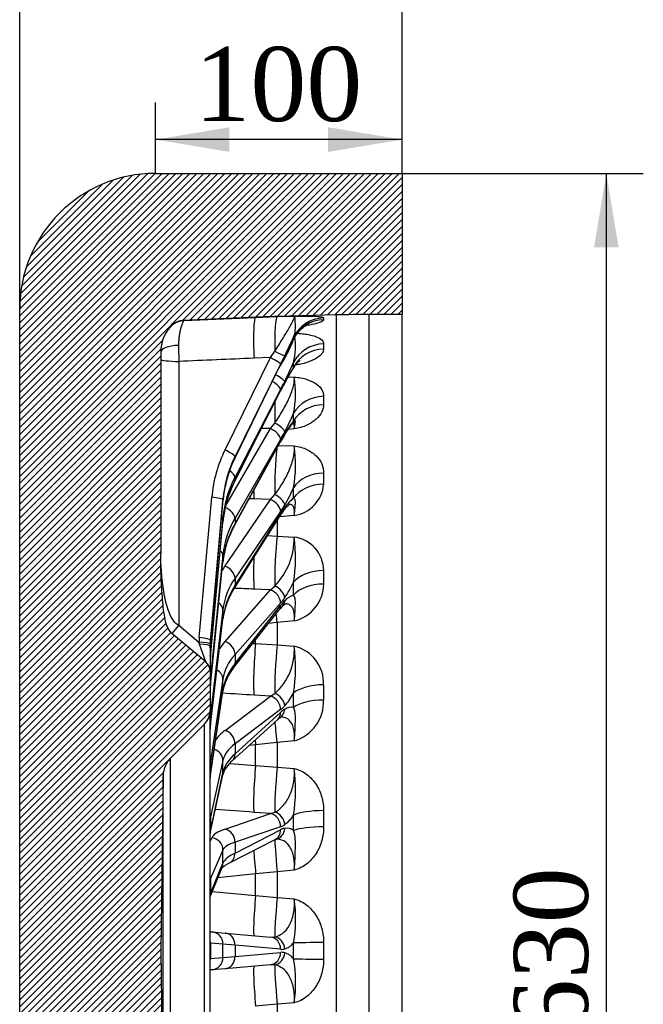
# Model space of a CAD drawing. Header units: millimetres. Extents: x 0 to 2970, y 0 to 2100.
# Tile 3 of 24: x 642 to 895, y 1339 to 1738. Entities that reach past the tile are written whole.
import ezdxf
from ezdxf.enums import TextEntityAlignment as Align

# ---------------------------------------------------------------- set-up
doc = ezdxf.new("R2010")
doc.units = ezdxf.units.MM
doc.header["$LTSCALE"] = 10
doc.layers.add('CAP630C', color=7, linetype='Continuous')
doc.layers.add('Default', color=7, linetype='Continuous')
doc.styles.add('SEACAD_Times_New_Roman', font='times.ttf')
doc.dimstyles.new('ANSImm', dxfattribs={"dimtxt": 30, "dimasz": 30, "dimexe": 15, "dimexo": 0, "dimgap": 7.5, "dimtad": 1, "dimdsep": 46, "dimtxsty": 'SEACAD_Times_New_Roman', "dimblk1": '_SE_FILLED', "dimblk2": '_SE_FILLED', "dimsah": 1, "dimcen": 15, "dimazin": 0, "dimtfac": 0.85, "dimtdec": 3, "dimtofl": 0, "dimtmove": 0, "dimatfit": 3, "dimfxl": 1, "dimarcsym": 0})

# ---------------------------------------------------------------- blocks, each defined once
blk = doc.blocks.new('SE6')
at = {"layer": 'CAP630C', "linetype": 'Continuous'}
h = blk.add_hatch(dxfattribs=at)
h.set_pattern_fill('LINE', scale=0.629921, angle=45, style=0)
edge = h.paths.add_edge_path()
edge.add_line((737.5, 1617.06), (746.22, 1617.36))
edge.add_line((746.22, 1617.36), (770.32, 1617.99))
edge.add_line((770.32, 1617.99), (783.41, 1618.16))
edge.add_line((783.41, 1618.16), (796.86, 1618.16))
edge.add_line((796.86, 1618.16), (796.86, 1675.36))
edge.add_line((796.86, 1675.36), (696.86, 1675.36))
edge.add_arc((696.86, 1620.36), 55, 90, 180)
edge.add_line((641.86, 1620.36), (641.86, 1100.36))
edge.add_arc((696.86, 1100.36), 55, 180, 270)
edge.add_line((696.86, 1045.36), (796.86, 1045.36))
edge.add_line((796.86, 1045.36), (796.86, 1102.56))
edge.add_line((796.86, 1102.56), (783.41, 1102.56))
edge.add_line((783.41, 1102.56), (770.32, 1102.73))
edge.add_line((770.32, 1102.73), (746.22, 1103.36))
edge.add_line((746.22, 1103.36), (737.5, 1103.67))
edge.add_line((737.5, 1103.67), (708.46, 1104.94))
edge.add_spline(control_points=[(708.46, 1104.94), (705.07, 1105.09), (702.82, 1107.63)], knot_values=[0, 0, 0, 1, 1, 1], weights=[1, 0.920305, 1], degree=2, periodic=0)
edge.add_arc((714.06, 1117.56), 15, 180, 221.4416, ccw=False)
edge.add_line((699.06, 1117.56), (699.06, 1199.35))
edge.add_spline(control_points=[(699.06, 1199.35), (699.06, 1202.11), (699.1, 1204.88), (699.27, 1210.4), (699.4, 1213.16), (699.7, 1217.29), (699.81, 1218.67), (700.09, 1221.41), (700.26, 1222.77), (700.59, 1224.81), (700.71, 1225.49), (701, 1226.84), (701.16, 1227.52), (701.48, 1228.52), (701.6, 1228.85), (701.88, 1229.51), (702.04, 1229.83), (702.4, 1230.44), (702.6, 1230.73), (703.06, 1231.28), (703.31, 1231.54), (703.59, 1231.77)], knot_values=[0, 0, 0, 0, 0.25, 0.25, 0.5, 0.5, 0.625, 0.625, 0.75, 0.75, 0.8125, 0.8125, 0.875, 0.875, 0.90625, 0.90625, 0.9375, 0.9375, 0.96875, 0.96875, 1, 1, 1, 1], degree=3, periodic=0)
edge.add_line((703.59, 1231.77), (717.27, 1243.22))
edge.add_arc((714.06, 1247.06), 5, 309.9288, 360)
edge.add_line((719.06, 1247.06), (719.06, 1262.86))
edge.add_arc((711.06, 1262.86), 8, 0, 44.6817)
edge.add_line((716.75, 1268.49), (702.9, 1282.5))
edge.add_arc((710.01, 1289.53), 10, 180.7639, 224.6817, ccw=False)
edge.add_line((700.01, 1289.39), (699.06, 1360.36))
edge.add_line((699.06, 1360.36), (700.01, 1431.33))
edge.add_arc((710.01, 1431.2), 10, 135.3183, 179.2361, ccw=False)
edge.add_line((702.9, 1438.23), (716.75, 1452.24))
edge.add_arc((711.06, 1457.86), 8, 315.3183, 360)
edge.add_line((719.06, 1457.86), (719.06, 1473.67))
edge.add_arc((714.06, 1473.67), 5, 0, 50.0712)
edge.add_line((717.27, 1477.5), (703.59, 1488.95))
edge.add_spline(control_points=[(703.59, 1488.95), (703.05, 1489.41), (702.61, 1489.94), (702.07, 1490.84), (701.91, 1491.16), (701.64, 1491.8), (701.52, 1492.12), (701.19, 1493.11), (701.02, 1493.78), (700.73, 1495.14), (700.6, 1495.82), (700.27, 1497.88), (700.1, 1499.25), (699.82, 1502.01), (699.7, 1503.39), (699.4, 1507.53), (699.27, 1510.29), (699.1, 1515.83), (699.06, 1518.61), (699.06, 1521.38)], knot_values=[0, 0, 0, 0, 0.0625, 0.0625, 0.09375, 0.09375, 0.125, 0.125, 0.1875, 0.1875, 0.25, 0.25, 0.375, 0.375, 0.5, 0.5, 0.75, 0.75, 1, 1, 1, 1], degree=3, periodic=0)
edge.add_line((699.06, 1521.38), (699.06, 1603.16))
edge.add_arc((714.06, 1603.16), 15, 138.5584, 180, ccw=False)
edge.add_spline(control_points=[(702.82, 1613.09), (705.07, 1615.64), (708.46, 1615.79)], knot_values=[0, 0, 0, 1, 1, 1], weights=[1, 0.920305, 1], degree=2, periodic=0)
edge.add_line((708.46, 1615.79), (737.5, 1617.06))
at = {"layer": 'CAP630C', "color": 7, "linetype": 'Continuous'}
for p, q in [((696.86, 1675.36), (796.86, 1675.36)), ((796.86, 1675.36), (796.86, 1618.16)), ((641.86, 1100.36), (641.86, 1620.36)), ((737.5, 1617.06), (708.46, 1615.79)), ((708.46, 1615.78), (737.5, 1617.02)), ((708.46, 1615.79), (708.46, 1615.78)), ((737.5, 1617.02), (746.22, 1617.31)), ((737.5, 1617.02), (737.5, 1617.06)), ((770.32, 1617.99), (746.22, 1617.36)), ((746.22, 1617.31), (753.14, 1617.47)), ((746.22, 1617.36), (746.22, 1617.31)), ((765.07, 1616.77), (765.07, 1616.07)), ((770.32, 1102.73), (770.32, 1617.99)), ((783.41, 1618.16), (783.41, 1102.56)), ((796.86, 1618.16), (783.41, 1618.16)), ((796.86, 1102.56), (796.86, 1618.16)), ((702.82, 1613.09), (702.82, 1613.09)), ((765.07, 1606.28), (765.07, 1604.19)), ((699.06, 1603.16), (699.06, 1521.38)), ((725.08, 1563.33), (743.55, 1600.71)), ((743.55, 1600.71), (736.85, 1600.47)), ((743.55, 1600.71), (745.24, 1603.28)), ((706.36, 1599.17), (706.36, 1492.27)), ((729.13, 1560.14), (747.6, 1597.86)), ((747.61, 1598), (729.14, 1560.62)), ((729.14, 1560.16), (747.61, 1597.87)), ((750.63, 1592.89), (753.14, 1592.85)), ((747.61, 1587.75), (729.14, 1552.34)), ((729.1, 1550.78), (747.57, 1587.19)), ((729.14, 1550.95), (747.61, 1587.36)), ((765.07, 1585.03), (765.07, 1581.65)), ((725.32, 1540.47), (743.55, 1571.95)), ((743.55, 1571.95), (739.85, 1571.97)), ((743.55, 1571.95), (745.24, 1574.21)), ((753.14, 1571.83), (750.7, 1571.65)), ((729.02, 1532.91), (747.49, 1566.42)), ((747.61, 1567.55), (729.14, 1535.67)), ((729.14, 1533.42), (747.61, 1566.93)), ((746.79, 1565.14), (753.14, 1564.91)), ((729.14, 1560.62), (729.14, 1560.16)), ((729.14, 1552.34), (729.14, 1550.95)), ((765.07, 1553.96), (765.07, 1549.44)), ((714.63, 1487.28), (719.7, 1544.16)), ((743.55, 1543.27), (745.24, 1545.23)), ((724.24, 1543.2), (719.18, 1486.32)), ((719.18, 1485.66), (724.24, 1542.64)), ((719.18, 1485.66), (724.24, 1542.63)), ((724.24, 1542.64), (724.24, 1543.2)), ((725.08, 1516.3), (743.55, 1543.27)), ((743.55, 1543.27), (736.85, 1543.44)), ((728.87, 1507.29), (747.34, 1536.42)), ((747.61, 1538.31), (729.14, 1511.33)), ((729.14, 1508.33), (747.61, 1537.47)), ((753.14, 1536.78), (747.24, 1536.26)), ((724.24, 1535.78), (719.18, 1481.48)), ((719.18, 1479.52), (724.24, 1534.1)), ((719.18, 1479.48), (724.24, 1534.06)), ((724.24, 1534.1), (724.24, 1535.78)), ((729.14, 1535.67), (729.14, 1533.42)), ((746.22, 1534.66), (746.22, 1528.41)), ((742.37, 1528.59), (746.22, 1528.41)), ((746.22, 1528.41), (753.14, 1528.03)), ((724.24, 1520.69), (719.18, 1471.34)), ((724.24, 1517.98), (724.24, 1520.69)), ((719.17, 1468.06), (724.24, 1517.85)), ((719.18, 1468.18), (724.24, 1517.98)), ((765.07, 1514.44), (765.07, 1508.96)), ((729.14, 1511.33), (729.14, 1508.33)), ((743.55, 1506.6), (745.24, 1508.17)), ((725.08, 1485.72), (743.55, 1506.6)), ((743.55, 1506.6), (736.85, 1506.9)), ((747.61, 1501.28), (729.14, 1480.4)), ((729.14, 1476.77), (747.61, 1500.27)), ((724.24, 1498.59), (719.18, 1456.35)), ((724.24, 1494.96), (724.24, 1498.59)), ((728.58, 1474.97), (747.05, 1498.47)), ((706.36, 1492.27), (703.59, 1488.95)), ((706.36, 1492.27), (714.52, 1485.44)), ((719.16, 1451.86), (724.23, 1494.7)), ((719.18, 1452.12), (724.24, 1494.96)), ((746.22, 1493.36), (742.76, 1493.02)), ((753.14, 1494.02), (746.22, 1493.36)), ((746.22, 1493.36), (746.22, 1484.31)), ((717.27, 1477.5), (703.59, 1488.95)), ((714.8, 1484.58), (714.52, 1485.44)), ((717.27, 1477.5), (714.8, 1484.58)), ((719.08, 1484.74), (719.06, 1483.7)), ((719.06, 1483.02), (719.08, 1484.08)), ((719.18, 1486.32), (719.18, 1485.66)), ((736.42, 1484.95), (737.5, 1484.88)), ((737.5, 1484.88), (737.5, 1486.33)), ((737.5, 1484.88), (746.22, 1484.31)), ((746.22, 1484.31), (753.14, 1483.82)), ((719.06, 1483.7), (719.06, 1473.67)), ((719.18, 1481.48), (719.18, 1479.52)), ((729.14, 1480.4), (729.14, 1476.77)), ((719.06, 1473.67), (719.06, 1457.86)), ((719.18, 1471.34), (719.18, 1468.18)), ((724.24, 1470.45), (719.18, 1437.17)), ((724.24, 1466.06), (724.24, 1470.45)), ((765.07, 1468.17), (765.07, 1461.99)), ((719.14, 1431.58), (724.21, 1465.59)), ((719.18, 1432.06), (724.24, 1466.06)), ((743.55, 1463.54), (745.24, 1464.65)), ((725.08, 1449.66), (743.55, 1463.54)), ((743.55, 1463.54), (736.85, 1463.96)), ((719.06, 1262.86), (719.06, 1457.86)), ((719.18, 1456.35), (719.18, 1452.12)), ((747.61, 1458.1), (729.14, 1444.22)), ((729.14, 1440.12), (747.61, 1456.95)), ((716.75, 1452.24), (702.9, 1438.23)), ((716.75, 1268.49), (716.75, 1452.24)), ((728.01, 1437.32), (746.48, 1454.15)), ((729.14, 1444.22), (729.14, 1440.12)), ((746.22, 1444.73), (737.5, 1443.86)), ((753.14, 1445.42), (746.22, 1444.73)), ((746.22, 1444.73), (746.22, 1434.79)), ((737.5, 1443.86), (734.89, 1443.58)), ((737.5, 1435.48), (737.5, 1443.86)), ((702.9, 1438.23), (702.9, 1282.5)), ((724.24, 1437.5), (719.18, 1414.63)), ((719.18, 1437.17), (719.18, 1432.06)), ((724.24, 1432.55), (724.24, 1437.5)), ((727, 1436.33), (737.5, 1435.48)), ((719.18, 1408.86), (724.24, 1432.55)), ((737.5, 1435.48), (746.22, 1434.79)), ((746.22, 1434.79), (753.14, 1434.21)), ((700.01, 1431.33), (699.06, 1360.36)), ((700.01, 1289.39), (700.01, 1431.33)), ((719.09, 1407.99), (724.15, 1431.68)), ((743.55, 1415.97), (736.85, 1416.48)), ((743.55, 1415.97), (745.24, 1416.57)), ((765.07, 1417.2), (765.07, 1410.58)), ((719.18, 1414.63), (719.18, 1408.86)), ((725.08, 1409.7), (743.55, 1415.97)), ((747.61, 1410.64), (729.14, 1404.37)), ((729.14, 1399.99), (747.61, 1409.42)), ((719.06, 1404.7), (719.7, 1406.15)), ((726.92, 1395.99), (745.39, 1405.42)), ((729.14, 1404.37), (729.14, 1399.99)), ((745.63, 1405.51), (745.63, 1405.51)), ((724.24, 1401.18), (719.18, 1389.71)), ((724.24, 1395.87), (724.24, 1401.18)), ((719.06, 1382.31), (723.89, 1394.07)), ((719.18, 1383.54), (724.24, 1395.87)), ((746.22, 1392.42), (737.5, 1391.57)), ((753.14, 1393.1), (746.22, 1392.42)), ((746.22, 1392.42), (746.22, 1382.02)), ((719.18, 1389.71), (719.18, 1383.54)), ((737.5, 1391.57), (722.22, 1390.01)), ((737.5, 1382.81), (737.5, 1391.57)), ((719.94, 1384.45), (737.5, 1382.81)), ((737.5, 1382.81), (746.22, 1382.02)), ((746.22, 1382.02), (753.14, 1381.38)), ((719.06, 1368.11), (719.7, 1368.06)), ((719.7, 1368.06), (725.08, 1367.59)), ((725.08, 1367.59), (743.55, 1365.97)), ((743.55, 1365.97), (745.24, 1366.04)), ((699.06, 1360.36), (700.01, 1289.39)), ((719.18, 1363.52), (719.08, 1363.53)), ((724.24, 1363.08), (719.18, 1363.52)), ((719.18, 1363.52), (719.18, 1357.21)), ((729.14, 1362.61), (724.24, 1363.08)), ((724.24, 1357.65), (724.24, 1363.08)), ((747.61, 1360.99), (729.14, 1362.61)), ((729.14, 1362.61), (729.14, 1358.12)), ((765.07, 1363.75), (765.07, 1356.98)), ((719.08, 1357.2), (719.18, 1357.21)), ((719.18, 1357.21), (724.24, 1357.65)), ((724.24, 1357.65), (729.14, 1358.12)), ((729.14, 1358.12), (747.61, 1359.74)), ((719.7, 1352.67), (719.06, 1352.61)), ((725.08, 1353.14), (719.7, 1352.67)), ((743.55, 1354.75), (725.08, 1353.14)), ((745.24, 1354.69), (743.55, 1354.75)), ((746.22, 1338.7), (737.5, 1337.92)), ((753.14, 1339.35), (746.22, 1338.7)), ((746.22, 1338.7), (746.22, 1328.31))]:
    blk.add_line(p, q, dxfattribs=at)
for centre, radius, start, end in [((696.86, 1620.36), 55, 90, 180), ((708.81, 1607.79), 8, 92.5, 138.5579), ((759.31, 1117.53), 500, 91.5, 92.5), ((783.41, 1118.16), 500, 90, 91.5), ((714.46, 1603.01), 15.4, 139.1303, 179.8979), ((714.06, 1603.16), 15, 138.5584, 180), ((1096.69, 1428.46), 388.01, 152.3466, 153.5628), ((316.39, 1811.81), 481.31, 334.0792, 335.0737), ((1112.93, 1420.33), 406.17, 152.4345, 153.5486), ((726.68, 1605.31), 26.99, 345.9655, 8.4774), ((1000.97, 1607.46), 294.73, 180.3512, 181.6115), ((1142.5, 1404.88), 439.52, 153.469, 153.956), ((257.27, 1840.31), 546.94, 333.7035, 334.1014), ((1228.8, 1362.25), 535.79, 153.5077, 153.9111), ((825.91, 1549.91), 86.7, 146.8714, 152.2408), ((594.6, 1667.55), 172.56, 333.6797, 336.5074), ((840.29, 1542.23), 103.05, 148.0357, 152.0283), ((712.87, 1586.25), 40.81, 348.5464, 9.3091), ((862.02, 1529.53), 128.15, 151.6973, 153.2626), ((597.11, 1666.23), 169.73, 332.4588, 333.7046), ((889.82, 1515.27), 159.44, 151.8192, 153.1181), ((659.56, 1617.74), 101.36, 332.2696, 337.0037), ((785.51, 1548.31), 42.14, 140.7911, 149.3118), ((800.93, 1537.34), 60.83, 148.5122, 151.4541), ((672.96, 1610.73), 86.23, 329.9521, 332.2492), ((815.52, 1529.57), 77.52, 148.7203, 151.1868), ((700.47, 1557.32), 53.21, 349.9306, 8.203), ((773.33, 1538.44), 49.23, 153.8416, 167.7001), ((770.48, 1529.68), 46.45, 152.9842, 174.5924), ((693.35, 1573.73), 64.83, 329.6155, 336.6307), ((751.16, 1550.6), 13.97, 278.1596, 355.1994), ((708.63, 1564.91), 47.19, 325.685, 329.4694), ((781.85, 1515.86), 40.5, 143.5626, 147.7538), ((764.38, 1529.33), 18.44, 128.6355, 144.9669), ((773.46, 1520.2), 30.75, 143.3216, 148.1696), ((763.49, 1513.67), 39.48, 150.826, 173.9171), ((725.32, 1527.59), 27.82, 315.7342, 0.8991), ((691.63, 1519.77), 62.06, 350.6386, 7.6429), ((751.19, 1514.28), 13.89, 0.6499, 81.9234), ((716.2, 1526.46), 40.32, 325.1171, 335.4057), ((749.57, 1509.11), 15.51, 283.3161, 359.46), ((754.15, 1490.82), 30.18, 146.9237, 172.6046), ((755.51, 1496.52), 8.41, 108.3768, 137.8682), ((728.56, 1518.01), 25.35, 318.6965, 324.7984), ((764.02, 1487.48), 20.8, 135.1245, 142.0876), ((758.38, 1489.82), 14.26, 134.9486, 142.6876), ((730, 1482.14), 23.19, 311.0693, 4.1576), ((687.87, 1475.26), 65.83, 350.8715, 7.4688), ((749.53, 1468.69), 15.55, 358.1057, 76.5769), ((714.06, 1473.67), 5, 0, 50.0712), ((750.53, 1476.7), 31.47, 174.9293, 177.6401), ((744.12, 1462.03), 20.23, 140.2227, 169.8701), ((744.32, 1465.61), 25.26, 174.4429, 177.4094), ((731.59, 1475.64), 23.87, 317.8226, 333.0412), ((748.3, 1461.48), 16.78, 286.7583, 1.7441), ((711.06, 1457.86), 8, 315.3183, 0), ((739.66, 1468.54), 13.12, 307.2768, 317.1365), ((754.74, 1449.24), 10.51, 121.3626, 132.8016), ((751.99, 1454.24), 4.81, 79.5561, 124.3225), ((749.98, 1450.5), 5.05, 121.4598, 133.9395), ((734.13, 1450.14), 15.07, 177.37, 179.9955), ((736.29, 1449.93), 17.24, 173.5429, 176.9815), ((710.01, 1431.2), 10, 135.3183, 179.2361), ((735.34, 1428.16), 11.73, 128.6732, 162.5449), ((689.84, 1425.73), 63.86, 350.6875, 7.637), ((724.6, 1430.54), 5.54, 176.1124, 180.7729), ((727.85, 1430.34), 8.8, 171.8735, 176.1781), ((741.54, 1422.19), 13.2, 305.852, 329.0138), ((745.29, 1417.29), 7.03, 289.1868, 304.4827), ((750.34, 1404.17), 5.92, 100.4018, 117.5703), ((750.09, 1405.45), 4.61, 53.0241, 100.1153), ((720.48, 1407.7), 1.42, 168.2912, 174.2287), ((720.09, 1407.76), 1.03, 175.9671, 181.807), ((745.97, 1404.36), 1.21, 105.5152, 119.2591), ((697.21, 1373.33), 56.51, 350.0423, 8.1881), ((748.04, 1365.93), 4.96, 264.9963, 284.4622), ((747.24, 1367.99), 7.16, 286.5398, 321.7816), ((261.57, 1360.36), 491.3, 359.627, 0.373), ((748.04, 1354.8), 4.96, 75.5378, 95.0037), ((747.24, 1352.74), 7.16, 38.2189, 73.4597), ((697.21, 1347.39), 56.51, 351.8119, 9.9577)]:
    blk.add_arc(centre, radius, start, end, dxfattribs=at)
for centre, major_axis, ratio, start_param, end_param in [((738.16, 1602.03), (0.63, -14.99), 0.091921, 3.158809, 4.812932), ((746.62, 1602.32), (-0.37, 15), 0.090135, 0.020412, 1.504438), ((765.44, 1602.84), (-13.96, -1), 0.995804, 4.667673, 5.757337), ((765.44, 1602.17), (-13.98, 0.77), 0.993022, 4.793414, 5.883078), ((635.25, 1369.54), (117.2, 240.37), 0.04133, -0.097868, -0.071256), ((707.06, 1603.03), (8, 0), 0.329407, 1.672005, 3.141593), ((765.44, 1592.91), (-14, -0.31), 0.955064, 4.717591, 5.807255), ((765.44, 1590.93), (-14, 0.28), 0.94684, 4.757731, 5.847395), ((707.06, 1600.01), (8, 0), 0.104529, 3.141593, 4.625123), ((2894.55, 1341.28), (-3839.52, 35.31), 0.075394, -0.973337, -0.963706), ((743.11, 1600.19), (4.48, -2.22), 0.132033, 0.046358, 1.538786), ((744.78, 1603.6), (4.5, -2.18), 0.017797, 4.822944, 6.237226), ((744.78, 1603.44), (-4.47, 2.23), 0.204409, 3.139393, 3.188537), ((743.11, 1600.06), (-4.49, 2.2), 0.055616, 3.141593, 3.187616), ((635.25, 1369.14), (113.8, 240), 0.123847, -0.268784, -0.242172), ((744.78, 1593.13), (4.48, -2.22), 0.169594, 0.138236, 1.480871), ((743.11, 1589.84), (4.43, -2.31), 0.313912, 0.143522, 1.477509), ((744.78, 1592.65), (-4.41, 2.36), 0.382088, 3.139802, 3.289076), ((743.11, 1589.45), (-4.46, 2.26), 0.240835, 3.141593, 3.281972), ((765.44, 1572.82), (-14, -0.19), 0.872584, 4.72694, 5.816604), ((746.62, 1579.4), (-0.22, -15), 0.092203, 4.489135, 5.066682), ((765.44, 1569.62), (-14, 0.18), 0.859277, 4.749506, 5.83917), ((635.25, 1368.36), (106.81, 239.41), 0.205717, -0.445344, -0.418732), ((743.11, 1569.46), (-4.33, 2.51), 0.482072, 3.395094, 4.887521), ((744.78, 1572.48), (-4.42, 2.33), 0.349572, 3.378323, 4.792605), ((744.78, 1571.72), (-4.27, 2.6), 0.543068, 3.140286, 3.406354), ((746.62, 1553.21), (-0.5, -14.99), 0.087171, 3.933391, 5.276911), ((743.11, 1568.83), (-4.38, 2.41), 0.415528, 3.141593, 3.385578), ((774.48, 1538.84), (-47.91, 27.3), 0.989367, 0.05826, 0.424989), ((774.05, 1538.32), (-43.05, 25.72), 0.98858, 0.07855, 0.44528), ((724.64, 1562.81), (4.48, -2.22), 0.132033, 0.046358, 1.538786), ((774.05, 1538.75), (-43.05, -25.72), 0.98858, 5.294645, 5.533341), ((724.64, 1562.34), (-4.49, 2.2), 0.055616, 3.141909, 3.187616), ((774.05, 1530.11), (48.25, -13.91), 0.942974, 2.951979, 3.318708), ((724.64, 1554.43), (4.43, -2.31), 0.313912, 0.143522, 1.194597), ((765.44, 1543.44), (-14, -0.14), 0.751967, 4.731143, 5.820807), ((774.05, 1531.39), (-48.25, -13.91), 0.942974, 5.562809, 5.929539), ((774.05, 1538.75), (-43.05, -25.72), 0.98858, 5.533341, 5.661374), ((724.64, 1553.04), (-4.46, 2.26), 0.240835, 3.141849, 3.281972), ((765.44, 1539.16), (-14, 0.13), 0.73416, 4.745609, 5.835273), ((635.25, 1367.22), (95.8, 238.84), 0.285691, -0.632208, -0.605596), ((719.26, 1543.64), (4.98, -0.44), 0.111788, 0.009273, 1.493143), ((738.16, 1553.44), (-0.3, -15), 0.098974, -1.111609, -0.838992), ((744.78, 1542.57), (-4.3, 2.55), 0.514273, 3.491563, 4.905845), ((724.64, 1537.57), (-4.33, 2.51), 0.482072, 3.395094, 4.860015), ((2894.55, 1238.19), (-3839.5, 225.48), 0.056149, -0.970733, -0.970103), ((743.11, 1539.94), (-4.13, 2.82), 0.629163, 3.529569, 5.021996), ((744.78, 1541.55), (-4.02, 2.98), 0.680313, 3.140598, 3.554429), ((719.26, 1536.2), (4.98, -0.46), 0.315139, 0.028707, 0.500029), ((743.11, 1539.1), (-4.22, 2.68), 0.572061, 3.141593, 3.508265), ((774.05, 1514.48), (49.37, -9.25), 0.858284, 2.846114, 3.212844), ((719.26, 1534.52), (-4.98, 0.46), 0.30047, 3.141593, 3.170156), ((774.05, 1516.56), (-49.37, -9.25), 0.858284, 5.668673, 6.035403), ((724.64, 1535.33), (-4.38, 2.41), 0.415528, 3.141686, 3.385578), ((746.62, 1518.6), (-0.76, -14.98), 0.078328, 4.002861, 5.486886), ((719.26, 1521.07), (4.97, -0.51), 0.504718, 0.051078, 0.725524), ((774.48, 1495.44), (54.75, -7.09), 0.737551, -3.501329, -3.449267), ((719.26, 1518.36), (-4.97, 0.51), 0.49136, 3.141593, 3.19222), ((724.64, 1512.96), (-4.13, 2.82), 0.629163, 3.529569, 5.021996), ((738.16, 1518.99), (-0.61, -14.99), 0.09262, 4.662108, 5.654507), ((765.44, 1506.06), (-14, -0.11), 0.598486, 4.733706, 5.82337), ((774.05, 1492.11), (49.73, -7.07), 0.7364, 2.790957, 3.157686), ((774.05, 1494.89), (-49.73, -7.07), 0.7364, 5.723831, 6.09056), ((724.64, 1509.96), (-4.22, 2.68), 0.572061, 3.142388, 3.508265), ((744.78, 1504.69), (-4.08, 2.89), 0.656497, 3.632378, 5.04666), ((635.25, 1365.79), (80.08, 238.66), 0.360973, -0.835213, -0.808602), ((765.44, 1500.89), (-14, 0.11), 0.576956, 4.743168, 5.832832), ((2894.55, 1212.65), (-3839.5, 272.3), 0.044341, -0.970886, -0.968352), ((743.11, 1502.57), (-3.75, 3.31), 0.748756, 3.70772, 5.200147), ((719.26, 1498.92), (4.96, -0.6), 0.672237, 0.079757, 0.93111), ((743.11, 1501.56), (-3.93, 3.09), 0.703591, 3.141593, 3.66556), ((744.78, 1503.45), (-3.53, 3.55), 0.787826, 3.140925, 3.756953), ((746.62, 1485.6), (1.35, -14.94), 0.024072, -4.168366, -3.854864), ((719.26, 1495.29), (-4.97, 0.59), 0.660775, 3.141593, 3.220259), ((749.5, 1483.89), (-30.49, 17.37), 0.989367, 0.424989, 0.477955), ((714.08, 1484.92), (5, -0.18), 0.107534, 0.003711, 1.487295), ((714.2, 1486.76), (4.98, -0.44), 0.111788, 0.009273, 1.493143), ((714.06, 1483.7), (5, 0), 0.179122, 0, 1.421983), ((749.06, 1483.37), (-25.65, 15.75), 0.988046, 0.457284, 0.51025), ((749.06, 1483.35), (-25.65, -15.75), 0.988046, 5.64937, 5.702337), ((774.48, 1468.02), (-54.89, 5.91), 0.583338, -0.392245, -0.287036), ((724.64, 1481.69), (-3.75, 3.31), 0.748756, 3.70772, 5.200147), ((738.16, 1477.61), (-0.88, -14.97), 0.082218, 4.21037, 5.864494), ((746.62, 1477.08), (-0.99, -14.97), 0.066063, 4.21249, 5.696515), ((714.2, 1481.89), (4.98, -0.46), 0.315139, 0.028707, 0.246373), ((714.08, 1480.14), (5, -0.19), 0.31176, 0.011478, 0.098103), ((749.06, 1478.02), (-28.85, 8.74), 0.94205, 0.189882, 0.242848), ((774.05, 1463.99), (-49.88, 5.91), 0.582417, 5.897031, 6.26376), ((749.06, 1477.95), (-28.85, -8.74), 0.94205, 5.916772, 5.969738), ((714.2, 1479.94), (-4.98, 0.46), 0.30047, 3.142146, 3.170156), ((774.05, 1467.35), (-49.88, -5.91), 0.582417, 5.759349, 6.126079), ((724.64, 1478.06), (-3.93, 3.09), 0.703591, 3.142323, 3.66556), ((719.26, 1470.71), (-4.94, 0.75), 0.810377, 3.263613, 4.302807), ((714.2, 1471.72), (4.97, -0.51), 0.504718, 0.051078, 0.268744), ((714.08, 1470.12), (5, -0.2), 0.50236, 0.02041, 0.107034), ((749.06, 1467.52), (-29.58, 5.86), 0.857354, 0.080043, 0.133009), ((749.06, 1467.42), (-29.58, -5.86), 0.857354, 6.026611, 6.079577), ((714.2, 1468.56), (-4.97, 0.51), 0.49136, 3.142481, 3.19222), ((765.44, 1462.31), (-14, -0.1), 0.418848, 4.735567, 5.825231), ((714.08, 1466.95), (-5, 0.2), 0.497012, 3.14087, 3.16193), ((2894.55, 1193.57), (-3839.51, 307.16), 0.030641, -0.971579, -0.967552), ((719.26, 1466.32), (-4.95, 0.74), 0.801311, 3.141593, 3.261084), ((744.78, 1460.51), (3.65, -3.42), 0.770029, 0.680583, 2.094865), ((635.25, 1364.12), (58.78, 239.09), 0.426112, -1.06082, -1.034208), ((743.11, 1458.99), (3, -4), 0.835625, 0.819589, 2.312017), ((765.44, 1456.47), (-14, 0.1), 0.394536, 4.741365, 5.831029), ((714.2, 1456.68), (4.96, -0.6), 0.672237, 0.079757, 0.297424), ((749.06, 1452.34), (-29.82, 4.49), 0.735576, 0.022098, 0.075064), ((743.11, 1457.85), (-3.37, 3.7), 0.804372, 3.141593, 3.883538), ((744.78, 1459.11), (-2.57, 4.29), 0.860906, 3.139835, 4.050933), ((714.08, 1455.31), (4.99, -0.24), 0.671005, 0.031855, 0.11848), ((749.06, 1452.2), (-29.82, -4.49), 0.735576, 6.084556, 6.137522), ((714.2, 1452.45), (-4.97, 0.59), 0.660775, 3.142826, 3.220259), ((746.62, 1439.81), (1.4, -14.93), 0.004796, -4.376942, -3.606629), ((714.08, 1451.07), (-4.99, 0.24), 0.666416, 3.141097, 3.173271), ((774.48, 1435.88), (-54.96, 5.26), 0.403652, -0.416415, -0.215922), ((724.64, 1445.11), (3, -4), 0.835625, 0.819589, 2.312017), ((774.05, 1431.33), (-49.96, 5.25), 0.403011, 5.870543, 6.237273), ((738.16, 1438.99), (1.51, -14.92), 0.011412, 4.23745, 4.378502), ((719.26, 1437.68), (4.88, -1.08), 0.913099, 0.198811, 1.478028), ((774.05, 1435.13), (-49.96, -5.25), 0.403011, 5.785837, 6.152567), ((724.64, 1441.01), (-3.37, 3.7), 0.804372, 3.14289, 3.883538), ((714.2, 1437.42), (-4.94, 0.75), 0.810377, 3.263613, 3.48128), ((714.08, 1436.35), (4.99, -0.3), 0.810324, 0.048744, 0.135369), ((749.06, 1433.14), (29.92, -3.75), 0.581757, 3.1262, 3.179166), ((719.26, 1432.73), (-4.89, 1.05), 0.906825, 3.141593, 3.333827), ((738.16, 1431.1), (-1.12, -14.96), 0.068223, 4.419936, 6.07406), ((746.62, 1430.45), (-1.17, -14.95), 0.05091, 4.42174, 5.905765), ((714.08, 1431.22), (-4.99, 0.3), 0.806694, 3.14127, 3.189925), ((749.06, 1432.97), (-29.92, -3.75), 0.581757, -0.161139, -0.108173), ((714.2, 1432.32), (-4.95, 0.74), 0.801311, 3.142989, 3.261084), ((2894.55, 1181.77), (-3839.52, 328.65), 0.015648, -0.972691, -0.967741), ((744.78, 1411.94), (2.8, -4.14), 0.849907, 0.954056, 2.368338), ((765.44, 1414.11), (-14, -0.09), 0.220904, 4.737095, 5.826759), ((714.2, 1414.8), (4.88, -1.08), 0.913099, 0.198811, 0.416478), ((714.08, 1414.06), (4.98, -0.44), 0.914228, 0.079652, 0.166277), ((749.06, 1410.76), (29.97, -3.34), 0.402551, 3.098182, 3.151148), ((743.11, 1411.1), (1.61, -4.73), 0.885973, 1.186166, 2.678593), ((635.25, 1362.28), (31.54, 239.94), 0.472261, -1.312652, -1.28604), ((714.08, 1408.28), (-4.98, 0.43), 0.911716, 3.139684, 3.220153), ((749.06, 1410.57), (-29.97, -3.34), 0.402551, -0.133121, -0.080155), ((714.2, 1409.04), (-4.89, 1.05), 0.906825, 3.143327, 3.333827), ((774.48, 1400.45), (-54.99, 4.92), 0.206333, 5.846637, 6.213366), ((724.64, 1404.83), (1.61, -4.73), 0.885973, 1.186166, 2.678593), ((743.11, 1409.87), (-2.27, 4.45), 0.869997, 3.141593, 4.200492), ((744.78, 1410.45), (-0.86, 4.93), 0.896361, 3.14122, 4.465244), ((765.44, 1407.86), (-14, 0.09), 0.194873, 4.739863, 5.829527), ((719.26, 1401.27), (4.57, -2.02), 0.975914, 0.406336, 1.890206), ((774.05, 1395.58), (-49.99, 4.92), 0.206005, 5.848447, 6.215177), ((746.62, 1390.55), (1.38, -14.94), 0.014689, 3.283124, 4.585479), ((738.16, 1389.75), (1.44, -14.93), 0.032029, 3.854609, 4.586977), ((774.05, 1399.65), (-49.99, -4.92), 0.206005, -0.475252, -0.108523), ((724.64, 1400.44), (-2.27, 4.45), 0.869997, 3.14268, 4.200492), ((719.26, 1395.97), (-4.63, 1.9), 0.972707, 3.141593, 3.522327), ((714.2, 1389.81), (4.57, -2.02), 0.975914, 0.406336, 0.624002), ((714.08, 1389.43), (4.93, -0.85), 0.978176, 0.166916, 0.25354), ((749.06, 1386.18), (-29.99, 3.13), 0.205769, -0.066807, -0.013841), ((714.2, 1383.63), (-4.63, 1.9), 0.972707, 3.30466, 3.522327), ((714.08, 1383.24), (-4.93, 0.83), 0.976892, 3.217192, 3.303816), ((749.06, 1385.97), (-29.99, -3.13), 0.205769, -0.109724, -0.056758), ((738.16, 1381.5), (-1.31, -14.94), 0.051246, 4.629062, 6.283185), ((746.62, 1380.76), (-1.31, -14.94), 0.033533, 4.630646, 6.114671), ((714.2, 1363.52), (-0.44, -4.98), 0.996077, 1.657722, 1.875389), ((719.26, 1363.08), (-0.44, -4.98), 0.996077, 1.657722, 3.141593), ((724.64, 1362.61), (-0.44, -4.98), 0.8976, 1.649165, 3.141593), ((743.11, 1360.99), (-0.44, -4.98), 0.8976, 1.649165, 3.141593), ((744.78, 1361.13), (1.24, -4.84), 0.89264, 1.346297, 2.760579), ((714.08, 1363.53), (-0.44, -4.98), 0.999372, 1.658008, 1.744633), ((765.44, 1363.56), (-14, -0.09), 0.013306, 4.738483, 5.828147), ((714.2, 1357.21), (-0.44, 4.98), 0.996077, 4.407797, 4.625463), ((714.08, 1357.2), (-0.44, 4.98), 0.999372, 4.538553, 4.625177), ((719.26, 1357.65), (-0.44, 4.98), 0.996077, 3.141593, 4.625463), ((724.64, 1358.12), (-0.44, 4.98), 0.8976, 3.141593, 4.63402), ((743.11, 1359.74), (-0.44, 4.98), 0.8976, 3.141593, 4.63402), ((744.78, 1359.6), (1.24, 4.84), 0.89264, 3.522606, 4.936888), ((765.44, 1357.16), (-14, 0.09), 0.013306, 0.455038, 1.544702), ((738.16, 1339.23), (1.31, -14.94), 0.051246, 3.141593, 4.795716), ((746.62, 1339.97), (1.31, -14.94), 0.033533, 3.310107, 4.794132)]:
    blk.add_ellipse(centre, major_axis=major_axis, ratio=ratio, start_param=start_param, end_param=end_param, dxfattribs=at)
blk.add_rational_spline([(702.82, 1613.09), (705.07, 1615.64), (708.46, 1615.79)], [1, 0.920305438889, 1], degree=2, dxfattribs=at)
for points, knots in [([(708.46, 1615.78), (708.45, 1615.78), (708.41, 1615.76), (708.33, 1615.66), (708.21, 1615.48), (708.05, 1615.18), (707.78, 1614.6), (707.48, 1613.82), (707.19, 1612.91), (706.93, 1611.94), (706.7, 1610.87), (706.52, 1609.73), (706.38, 1608.65), (706.27, 1607.31), (706.26, 1606.2), (706.25, 1605.66)], [0, 0, 0, 0, 0.050624, 0.102031, 0.154256, 0.224739, 0.30098, 0.438824, 0.50455, 0.568584, 0.69164, 0.75081, 0.805946, 0.906092, 1, 1, 1, 1]), ([(745.24, 1603.28), (746.33, 1604.96), (747.4, 1606.63), (749.39, 1609.87), (750.32, 1611.42), (751.87, 1614.16), (752.49, 1615.36), (753.2, 1616.98), (753.3, 1617.43), (753.14, 1617.47)], [0, 0, 0, 0, 0.25, 0.25, 0.5, 0.5, 0.75, 0.75, 1, 1, 1, 1]), ([(752.86, 1608.96), (753.27, 1609.92), (753.47, 1610.89), (753.65, 1612.78), (753.63, 1613.7), (753.56, 1615.37), (753.51, 1616.11), (753.42, 1617.15), (753.34, 1617.44), (753.14, 1617.47)], [0, 0, 0, 0, 0.25, 0.25, 0.5, 0.5, 0.75, 0.75, 1, 1, 1, 1]), ([(753.14, 1617.47), (754.06, 1617.49), (754.99, 1617.51), (756.72, 1617.53), (757.53, 1617.54), (759.76, 1617.54), (761.03, 1617.51), (763.04, 1617.41), (763.79, 1617.32), (764.81, 1617.09), (765.06, 1616.95), (765.07, 1616.77)], [0, 0, 0, 0, 0.125, 0.125, 0.25, 0.25, 0.5, 0.5, 0.75, 0.75, 1, 1, 1, 1]), ([(765.07, 1616.07), (765.06, 1615.84), (764.81, 1615.59), (763.79, 1615.05), (763.04, 1614.77), (761.03, 1614.2), (759.76, 1613.92), (758.09, 1613.64), (757.9, 1613.61), (757.71, 1613.58)], [0, 0, 0, 0, 0.25, 0.25, 0.5, 0.5, 0.75, 0.75, 0.7806876, 0.7806876, 0.7806876, 0.7806876]), ([(753.01, 1608.53), (753.12, 1608.74), (753.36, 1609.21), (753.87, 1609.99), (754.48, 1610.8), (755.13, 1611.53), (755.77, 1612.16), (756.4, 1612.69), (756.98, 1613.13), (757.5, 1613.48), (757.95, 1613.75), (758.33, 1613.95), (758.63, 1614.1), (758.86, 1614.19), (759, 1614.25), (759.06, 1614.27), (759.07, 1614.27), (759.07, 1614.27)], [0, 0, 0, 0, 0.0291466, 0.078416, 0.1262901, 0.1724193, 0.2163527, 0.2576361, 0.2960047, 0.3315499, 0.3647261, 0.3962248, 0.4268349, 0.4573504, 0.4884287, 0.520615, 0.5331244, 0.5331244, 0.5331244, 0.5331244]), ([(746.95, 1596.5), (747.44, 1597.29), (747.93, 1598.1), (749.4, 1600.61), (750.32, 1602.31), (751.87, 1605.51), (752.49, 1606.99), (752.86, 1608.21), (752.88, 1608.26), (752.89, 1608.31)], [0.1323797, 0.1323797, 0.1323797, 0.1323797, 0.25, 0.25, 0.5, 0.5, 0.75, 0.75, 0.7611263, 0.7611263, 0.7611263, 0.7611263]), ([(754.34, 1610.58), (754.86, 1610.56), (755.37, 1610.52), (756.72, 1610.4), (757.53, 1610.29), (759.76, 1609.92), (761.03, 1609.59), (763.04, 1608.81), (763.79, 1608.37), (764.81, 1607.38), (765.06, 1606.85), (765.07, 1606.28)], [0.0540849, 0.0540849, 0.0540849, 0.0540849, 0.125, 0.125, 0.25, 0.25, 0.5, 0.5, 0.75, 0.75, 1, 1, 1, 1]), ([(765.07, 1604.19), (765.06, 1603.57), (764.81, 1602.94), (763.79, 1601.65), (763.04, 1601.01), (761.03, 1599.79), (759.76, 1599.21), (757.53, 1598.49), (756.72, 1598.26), (755.14, 1597.92), (754.37, 1597.8), (753.6, 1597.7)], [0, 0, 0, 0, 0.25, 0.25, 0.5, 0.5, 0.75, 0.75, 0.875, 0.875, 0.9791159, 0.9791159, 0.9791159, 0.9791159]), ([(753.31, 1597.29), (753.33, 1597.32), (753.48, 1597.56), (753.8, 1597.98), (754.22, 1598.46), (754.59, 1598.84), (754.91, 1599.12), (755.16, 1599.32), (755.34, 1599.44), (755.43, 1599.49), (755.44, 1599.5), (755.44, 1599.5)], [0, 0, 0, 0, 0.0110224, 0.0966156, 0.1771297, 0.2526292, 0.3237134, 0.3936765, 0.4602986, 0.5265589, 0.5667074, 0.5667074, 0.5667074, 0.5667074]), ([(745.24, 1574.21), (746.34, 1575.75), (747.4, 1577.4), (749.39, 1580.83), (750.32, 1582.61), (751.48, 1585.24), (751.83, 1586.12), (752.42, 1587.78), (752.66, 1588.56), (753.2, 1590.77), (753.3, 1592), (753.14, 1592.85)], [0, 0, 0, 0, 0.25, 0.25, 0.5, 0.5, 0.625, 0.625, 0.75, 0.75, 1, 1, 1, 1]), ([(753.14, 1592.85), (754.06, 1592.78), (754.99, 1592.66), (756.72, 1592.33), (757.53, 1592.12), (759.76, 1591.4), (761.03, 1590.77), (763.04, 1589.36), (763.79, 1588.57), (764.81, 1586.86), (765.06, 1585.97), (765.07, 1585.03)], [0, 0, 0, 0, 0.125, 0.125, 0.25, 0.25, 0.5, 0.5, 0.75, 0.75, 1, 1, 1, 1]), ([(765.07, 1581.65), (765.06, 1580.66), (764.81, 1579.68), (763.79, 1577.7), (763.04, 1576.73), (761.03, 1574.92), (759.76, 1574.07), (757.53, 1573.02), (756.72, 1572.7), (754.99, 1572.18), (754.06, 1571.98), (753.14, 1571.83)], [0, 0, 0, 0, 0.25, 0.25, 0.5, 0.5, 0.75, 0.75, 0.875, 0.875, 1, 1, 1, 1]), ([(749.06, 1569.12), (749.08, 1569.16), (749.31, 1569.54), (749.78, 1570.28), (750.39, 1571.22), (750.96, 1572.04), (751.49, 1572.75), (751.96, 1573.35), (752.38, 1573.85), (752.73, 1574.23), (753, 1574.5), (753.2, 1574.68), (753.32, 1574.78), (753.35, 1574.8), (753.35, 1574.8), (753.35, 1574.8)], [0, 0, 0, 0, 0.0088628, 0.0957463, 0.1809168, 0.2641048, 0.3364245, 0.4122401, 0.4874672, 0.5518043, 0.6120313, 0.6679217, 0.7195582, 0.7673569, 0.7683086, 0.7683086, 0.7683086, 0.7683086]), ([(753.14, 1571.83), (753.3, 1572.98), (753.2, 1573.78), (752.81, 1574.2), (752.78, 1574.23), (752.74, 1574.26)], [0, 0, 0, 0, 0.25, 0.25, 0.2717181, 0.2717181, 0.2717181, 0.2717181]), ([(753.14, 1571.83), (753.34, 1572.75), (753.42, 1573.46), (753.51, 1574.43), (753.56, 1574.69), (753.63, 1574.97), (753.65, 1575), (753.47, 1575.02), (753.27, 1575), (752.86, 1574.95)], [0, 0, 0, 0, 0.25, 0.25, 0.5, 0.5, 0.75, 0.75, 1, 1, 1, 1]), ([(745.24, 1545.23), (746.34, 1546.59), (747.41, 1548.13), (748.9, 1550.6), (749.37, 1551.45), (750.27, 1553.21), (750.71, 1554.13), (751.87, 1556.87), (752.48, 1558.74), (753.02, 1561.3), (753.14, 1562.12), (753.24, 1563.61), (753.22, 1564.3), (753.14, 1564.91)], [0, 0, 0, 0, 0.25, 0.25, 0.375, 0.375, 0.5, 0.5, 0.75, 0.75, 0.875, 0.875, 1, 1, 1, 1]), ([(753.14, 1564.91), (754.06, 1564.79), (754.99, 1564.62), (756.72, 1564.13), (757.53, 1563.82), (759.76, 1562.77), (761.03, 1561.88), (763.04, 1559.9), (763.79, 1558.8), (764.81, 1556.45), (765.06, 1555.23), (765.07, 1553.96)], [0, 0, 0, 0, 0.125, 0.125, 0.25, 0.25, 0.5, 0.5, 0.75, 0.75, 1, 1, 1, 1]), ([(748.8, 1538.56), (748.81, 1538.57), (749.01, 1538.85), (749.4, 1539.35), (749.93, 1539.99), (750.41, 1540.5), (750.81, 1540.89), (751.12, 1541.17), (751.34, 1541.35), (751.49, 1541.45), (751.55, 1541.48), (751.55, 1541.48), (751.55, 1541.48)], [0, 0, 0, 0, 0.0046574, 0.114947, 0.2217719, 0.3244235, 0.4223074, 0.5054946, 0.5839946, 0.6582014, 0.7288555, 0.7466122, 0.7466122, 0.7466122, 0.7466122]), ([(753.14, 1536.78), (753.22, 1537.51), (753.24, 1538.16), (753.14, 1539.31), (753.02, 1539.8), (752.67, 1540.58), (752.43, 1540.87), (751.89, 1541.21), (751.61, 1541.3), (751.31, 1541.33)], [0, 0, 0, 0, 0.125, 0.125, 0.25, 0.25, 0.375, 0.375, 0.4763939, 0.4763939, 0.4763939, 0.4763939]), ([(753.14, 1536.78), (753.34, 1537.95), (753.42, 1538.96), (753.51, 1540.54), (753.56, 1541.13), (753.63, 1542.08), (753.65, 1542.45), (753.47, 1543.14), (753.27, 1543.46), (752.86, 1543.73)], [0, 0, 0, 0, 0.25, 0.25, 0.5, 0.5, 0.75, 0.75, 1, 1, 1, 1]), ([(706.36, 1492.27), (705.73, 1492.47), (705.2, 1492.91), (704.32, 1493.87), (703.95, 1494.42), (702.98, 1496.11), (702.5, 1497.29), (701.25, 1500.93), (700.69, 1503.46), (699.83, 1508.53), (699.54, 1511.09), (699.25, 1514.94), (699.18, 1516.23), (699.08, 1518.8), (699.06, 1520.07), (699.06, 1521.38)], [0, 0, 0, 0, 0.0625, 0.0625, 0.125, 0.125, 0.25, 0.25, 0.5, 0.5, 0.75, 0.75, 0.875, 0.875, 1, 1, 1, 1]), ([(703.59, 1488.95), (702.51, 1489.86), (701.84, 1491.13), (700.97, 1493.76), (700.71, 1495.14), (700.05, 1499.25), (699.8, 1502.01), (699.2, 1510.29), (699.06, 1515.83), (699.06, 1521.38)], [0, 0, 0, 0, 0.125, 0.125, 0.25, 0.25, 0.5, 0.5, 1, 1, 1, 1]), ([(753.14, 1494.02), (753.34, 1495.39), (753.42, 1496.65), (753.51, 1498.79), (753.56, 1499.68), (753.63, 1501.25), (753.65, 1501.94), (753.47, 1503.27), (753.27, 1503.91), (752.86, 1504.5)], [0, 0, 0, 0, 0.25, 0.25, 0.5, 0.5, 0.75, 0.75, 1, 1, 1, 1]), ([(748.31, 1499.9), (748.46, 1500.04), (748.72, 1500.3), (749.09, 1500.6), (749.38, 1500.81), (749.58, 1500.93), (749.66, 1500.96), (749.67, 1500.97), (749.67, 1500.97)], [0, 0, 0, 0, 0.1351341, 0.2794986, 0.4177695, 0.5501602, 0.6775942, 0.7264428, 0.7264428, 0.7264428, 0.7264428]), ([(753.14, 1494.02), (753.22, 1494.88), (753.24, 1495.67), (753.14, 1497.12), (753.02, 1497.79), (752.67, 1498.92), (752.43, 1499.4), (751.83, 1500.16), (751.48, 1500.45), (750.63, 1500.86), (750.11, 1500.95), (749.55, 1500.92)], [0, 0, 0, 0, 0.125, 0.125, 0.25, 0.25, 0.375, 0.375, 0.5, 0.5, 0.6508669, 0.6508669, 0.6508669, 0.6508669]), ([(753.14, 1445.42), (753.34, 1446.93), (753.42, 1448.38), (753.51, 1450.98), (753.56, 1452.14), (753.63, 1454.26), (753.65, 1455.25), (753.47, 1457.16), (753.27, 1458.09), (752.86, 1458.97)], [0, 0, 0, 0, 0.25, 0.25, 0.5, 0.5, 0.75, 0.75, 1, 1, 1, 1]), ([(747.34, 1454.81), (747.41, 1454.85), (747.54, 1454.93), (747.66, 1454.97), (747.68, 1454.98), (747.68, 1454.98)], [0, 0, 0, 0, 0.2020394, 0.4610811, 0.6794301, 0.6794301, 0.6794301, 0.6794301]), ([(753.14, 1445.42), (753.3, 1447.31), (753.2, 1449.07), (752.49, 1451.93), (751.86, 1453.07), (750.32, 1454.55), (749.39, 1454.92), (748.14, 1455), (747.88, 1454.99), (747.61, 1454.97)], [0, 0, 0, 0, 0.25, 0.25, 0.5, 0.5, 0.75, 0.75, 0.8146892, 0.8146892, 0.8146892, 0.8146892]), ([(745.24, 1416.57), (746.33, 1417.1), (747.4, 1417.88), (749.39, 1420.01), (750.32, 1421.34), (751.87, 1424.52), (752.49, 1426.39), (753.2, 1430.26), (753.3, 1432.29), (753.14, 1434.21)], [0, 0, 0, 0, 0.25, 0.25, 0.5, 0.5, 0.75, 0.75, 1, 1, 1, 1]), ([(753.14, 1434.21), (754.06, 1434.01), (754.99, 1433.71), (756.72, 1432.9), (757.53, 1432.39), (759.76, 1430.7), (761.03, 1429.28), (763.04, 1426.18), (763.79, 1424.47), (764.81, 1420.91), (765.06, 1419.08), (765.07, 1417.2)], [0, 0, 0, 0, 0.125, 0.125, 0.25, 0.25, 0.5, 0.5, 0.75, 0.75, 1, 1, 1, 1]), ([(753.14, 1393.1), (753.34, 1394.69), (753.42, 1396.27), (753.51, 1399.21), (753.56, 1400.58), (753.63, 1403.17), (753.65, 1404.4), (753.47, 1406.82), (753.27, 1408), (752.86, 1409.13)], [0, 0, 0, 0, 0.25, 0.25, 0.5, 0.5, 0.75, 0.75, 1, 1, 1, 1]), ([(765.07, 1410.58), (765.06, 1408.7), (764.81, 1406.85), (763.79, 1403.22), (763.04, 1401.47), (761.03, 1398.27), (759.76, 1396.8), (757.53, 1395.02), (756.72, 1394.49), (754.99, 1393.64), (754.06, 1393.32), (753.14, 1393.1)], [0, 0, 0, 0, 0.25, 0.25, 0.5, 0.5, 0.75, 0.75, 0.875, 0.875, 1, 1, 1, 1]), ([(753.14, 1393.1), (753.3, 1395.09), (753.21, 1397), (752.66, 1399.55), (752.42, 1400.32), (751.83, 1401.72), (751.48, 1402.35), (750.32, 1403.97), (749.4, 1404.7), (747.52, 1405.49), (746.58, 1405.61), (745.62, 1405.52)], [0, 0, 0, 0, 0.25, 0.25, 0.375, 0.375, 0.5, 0.5, 0.75, 0.75, 0.9711055, 0.9711055, 0.9711055, 0.9711055]), ([(723.79, 1393.88), (723.79, 1393.88), (723.81, 1393.9), (723.89, 1393.99), (724.07, 1394.17), (724.34, 1394.4), (724.71, 1394.68), (725.19, 1395.01), (725.78, 1395.37), (726.38, 1395.71), (726.76, 1395.91), (726.92, 1395.99)], [0.1778486, 0.1778486, 0.1778486, 0.1778486, 0.2471638, 0.3382519, 0.431335, 0.5271871, 0.6261654, 0.7283478, 0.8336259, 0.941776, 1, 1, 1, 1]), ([(745.24, 1366.04), (746.33, 1366.22), (747.4, 1366.68), (749.39, 1368.19), (750.32, 1369.24), (751.87, 1371.96), (752.49, 1373.66), (753.2, 1377.35), (753.3, 1379.38), (753.14, 1381.38)], [0, 0, 0, 0, 0.25, 0.25, 0.5, 0.5, 0.75, 0.75, 1, 1, 1, 1]), ([(753.14, 1381.38), (754.06, 1381.16), (754.99, 1380.85), (756.72, 1379.99), (757.53, 1379.46), (759.76, 1377.69), (761.03, 1376.21), (763.04, 1373), (763.79, 1371.23), (764.81, 1367.55), (765.06, 1365.67), (765.07, 1363.75)], [0, 0, 0, 0, 0.125, 0.125, 0.25, 0.25, 0.5, 0.5, 0.75, 0.75, 1, 1, 1, 1]), ([(765.07, 1356.98), (765.06, 1355.06), (764.81, 1353.18), (763.79, 1349.5), (763.04, 1347.73), (761.03, 1344.51), (759.76, 1343.04), (757.53, 1341.26), (756.72, 1340.73), (754.99, 1339.88), (754.06, 1339.56), (753.14, 1339.35)], [0, 0, 0, 0, 0.25, 0.25, 0.5, 0.5, 0.75, 0.75, 0.875, 0.875, 1, 1, 1, 1]), ([(753.14, 1339.35), (753.3, 1341.35), (753.21, 1343.35), (752.66, 1346.16), (752.42, 1347.03), (751.83, 1348.67), (751.48, 1349.44), (750.32, 1351.48), (749.4, 1352.54), (747.4, 1354.05), (746.34, 1354.51), (745.24, 1354.69)], [0, 0, 0, 0, 0.25, 0.25, 0.375, 0.375, 0.5, 0.5, 0.75, 0.75, 1, 1, 1, 1])]:
    blk.add_open_spline(points, degree=3, knots=knots, dxfattribs=at)
for points in [[(753.01, 1608.55), (752.96, 1608.46), (752.91, 1608.38), (752.86, 1608.29)], [(753.31, 1597.3), (753.2, 1597.13), (753.05, 1596.96), (752.86, 1596.78)]]:
    blk.add_open_spline(points, degree=3, dxfattribs=at)
blk = doc.blocks.new('DMBLK19')
at = {"layer": 'Default', "linetype": 'Continuous'}
for points in [[(671.86, 1752.24), (641.86, 1747.24), (671.86, 1742.24)], [(766.86, 1752.24), (766.86, 1742.24), (796.86, 1747.24)]]:
    blk.add_hatch(color=7, dxfattribs=at).paths.add_polyline_path(points)
at = {"layer": 'Default', "color": 7, "linetype": 'Continuous'}
for p, q in [((641.86, 1360.36), (641.86, 1762.24)), ((796.86, 1675.36), (796.86, 1762.24)), ((641.86, 1747.24), (796.86, 1747.24))]:
    blk.add_line(p, q, dxfattribs=at)
at = {"layer": 'Default', "color": 7, "linetype": 'Continuous', "style": 'SEACAD_Times_New_Roman'}
blk.add_text('155', height=30, dxfattribs=at).set_placement((685.24, 1784.74), align=Align.TOP_LEFT)
blk = doc.blocks.new('_SE_FILLED')
at = {"color": 0}
blk.add_line((0, 0), (-1, 0), dxfattribs=at)
blk.add_solid([(0, 0), (-1, -0.1665), (-1, 0.1665), (0, 0)], dxfattribs=at)
blk = doc.blocks.new('DMBLK20')
at = {"layer": 'Default', "linetype": 'Continuous'}
for points in [[(726.86, 1694.05), (696.86, 1689.05), (726.86, 1684.05)], [(766.86, 1694.05), (766.86, 1684.05), (796.86, 1689.05)]]:
    blk.add_hatch(color=7, dxfattribs=at).paths.add_polyline_path(points)
at = {"layer": 'Default', "color": 7, "linetype": 'Continuous'}
for p, q in [((696.86, 1675.36), (696.86, 1704.05)), ((796.86, 1675.36), (796.86, 1704.05)), ((796.86, 1689.05), (696.86, 1689.05))]:
    blk.add_line(p, q, dxfattribs=at)
at = {"layer": 'Default', "color": 7, "linetype": 'Continuous', "style": 'SEACAD_Times_New_Roman'}
blk.add_text('100', height=30, dxfattribs=at).set_placement((712.74, 1726.55), align=Align.TOP_LEFT)
blk = doc.blocks.new('DMBLK21')
at = {"layer": 'Default', "linetype": 'Continuous'}
for points in [[(884.66, 1645.36), (879.66, 1675.36), (874.66, 1645.36)], [(884.66, 1075.36), (874.66, 1075.36), (879.66, 1045.36)]]:
    blk.add_hatch(color=7, dxfattribs=at).paths.add_polyline_path(points)
at = {"layer": 'Default', "color": 7, "linetype": 'Continuous'}
for p, q in [((796.86, 1675.36), (894.66, 1675.36)), ((879.66, 1675.36), (879.66, 1045.36)), ((796.86, 1045.36), (894.66, 1045.36))]:
    blk.add_line(p, q, dxfattribs=at)
at = {"layer": 'Default', "color": 7, "linetype": 'Continuous', "style": 'SEACAD_Times_New_Roman'}
blk.add_text('630', height=30, rotation=90, dxfattribs=at).set_placement((842.16, 1326.24), align=Align.TOP_LEFT)

msp = doc.modelspace()

# ---------------------------------------------------------------- block references
at = {"layer": 'Default'}
msp.add_blockref('SE6', (0, 0), dxfattribs=at)

# ---------------------------------------------------------------- dimensions: what is measured, and where the dimension line sits
at = {"layer": 'Default', "color": 7, "linetype": 'Continuous'}
for base, p1, p2, picture, middle in [((796.861, 1747.239), (641.861, 1360.363), (796.861, 1675.363), 'DMBLK19', (719.361, 1747.239)), ((696.861, 1689.046), (796.861, 1675.363), (696.861, 1675.363), 'DMBLK20', (746.861, 1689.046))]:
    dim = msp.add_linear_dim(base=base, p1=p1, p2=p2, text='\\A1;<>', dimstyle='ANSImm', dxfattribs=at)
    dim.commit()
    dim.dimension.update_dxf_attribs({"geometry": picture, "text_midpoint": middle, "dimtype": 160})
dim = msp.add_linear_dim(base=(879.66, 1675.363), p1=(796.861, 1675.363), p2=(796.861, 1045.363), angle=270, text='\\A1;<>', dimstyle='ANSImm', dxfattribs=at)
dim.commit()
dim.dimension.update_dxf_attribs({"geometry": 'DMBLK21', "text_midpoint": (879.66, 1360.363), "dimtype": 161})

doc.saveas('drawing.dxf')
